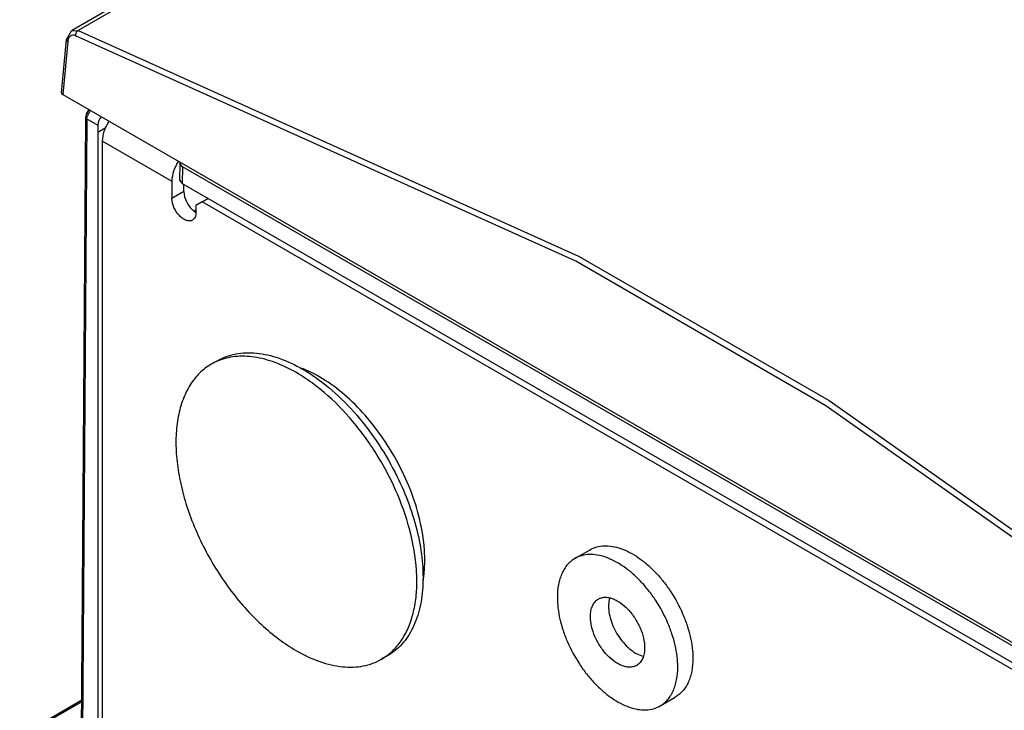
# Model space of a CAD drawing. Header units: millimetres. Extents: x 59 to 456, y 172 to 546.
# Tile 7 of 10: x 67 to 183, y 339 to 420. Entities that reach past the tile are written whole.
import ezdxf

# ---------------------------------------------------------------- set-up
doc = ezdxf.new("R2010")
doc.units = ezdxf.units.MM
doc.header["$LTSCALE"] = 46.725481
doc.layers.get('0').update_dxf_attribs({"linetype": 'CONTINUOUS'})

msp = doc.modelspace()

# ---------------------------------------------------------------- linework, layer by layer
at = {"color": 7, "linetype": 'Continuous'}
for p, q in [((293.12, 546.05), (73.11, 419.02)), ((293.92, 546.09), (73.88, 419.05)), ((72.51, 417.99), (73.11, 419.02)), ((73.11, 419.02), (73.88, 419.05)), ((73.11, 419.02), (73.11, 419.02)), ((71.95, 411.73), (72.51, 417.99)), ((72.66, 417.76), (72.09, 411.52)), ((132.31, 391.93), (73.59, 418.43)), ((72.09, 411.52), (220.59, 325.78)), ((74.25, 330.5), (74.8, 408.83)), ((74.92, 408.66), (74.36, 330.3)), ((74.92, 408.66), (76.19, 407.93)), ((76.19, 407.93), (76.2, 407.1)), ((76.2, 407.1), (77.14, 407.63)), ((76.2, 407.1), (76.2, 328.98)), ((76.76, 331.42), (76.76, 406.05)), ((76.76, 406.05), (84.89, 401.35)), ((85.83, 403.42), (85.8, 401.47)), ((86.12, 403.01), (85.83, 403.42)), ((86.12, 403.01), (86.09, 401.06)), ((207.27, 333.07), (86.12, 403.01)), ((84.89, 401.35), (84.89, 399.31)), ((85.8, 401.47), (86.09, 401.06)), ((86.31, 400.13), (84.89, 399.31)), ((86.09, 401.06), (207.3, 331.08)), ((86.31, 400.13), (86.31, 400.93)), ((88.43, 398.9), (87.72, 398.49)), ((88.43, 398.9), (89.13, 399.3)), ((205.1, 331.54), (88.43, 398.9)), ((87.52, 397.87), (87.72, 397.99)), ((87.56, 397.85), (87.72, 397.94)), ((87.72, 398.49), (87.72, 397.68)), ((90.24, 380.25), (89.51, 379.84)), ((162.05, 375.56), (217.19, 336.69)), ((132.22, 357.02), (133.99, 358.04)), ((110.24, 345.61), (109.51, 345.19)), ((74.32, 340.37), (67.02, 336.15)), ((74.32, 340.2), (67.23, 336.1)), ((142.22, 339.7), (143.99, 340.72))]:
    msp.add_line(p, q, dxfattribs=at)
for points in [[(73.88, 419.05), (132.65, 392.53), (162.05, 375.56)], [(216.97, 336.01), (161.68, 374.97), (132.31, 391.93)]]:
    msp.add_lwpolyline(points, dxfattribs=at)
for centre, radius, start, end in [((76.62, 408.49), 1.73, 144.411, 154.683), ((76.53, 408.55), 1.62, 137.4958, 144.4613), ((76.57, 408.53), 1.67, 155.2321, 162.4001), ((92.86, 374.02), 6.71, 112.8649, 119.9856), ((85.28, 353.09), 28.48, 14.6465, 14.8598), ((106.16, 351), 6.7, 300.0092, 307.059)]:
    msp.add_arc(centre, radius, start, end, dxfattribs=at)
for centre, major_axis, ratio, start_param, end_param in [((72.45, 411.72), (0.501, 0), 0.575763, 3.089369, 3.925625), ((76.91, 408.33), (0.497, 0.868), 0.599521, 1.176166, 2.354293), ((86.83, 403.42), (1, 0), 0.577342, 2.91749, 3.132865)]:
    msp.add_ellipse(centre, major_axis=major_axis, ratio=ratio, start_param=start_param, end_param=end_param, dxfattribs=at)
for points, knots in [([(73.59, 418.43), (73.48, 418.47), (73.26, 418.51), (73.04, 418.44), (72.96, 418.38)], [0, 0, 0, 0, 0.529468, 1, 1, 1, 1]), ([(73.88, 419.05), (73.83, 419.02), (73.65, 418.86), (73.57, 418.61), (73.59, 418.43)], [0, 0, 0, 0, 0.234357, 1, 1, 1, 1]), ([(72.51, 417.99), (72.51, 417.97), (72.52, 417.87), (72.6, 417.8), (72.66, 417.76)], [0, 0, 0, 0, 0.217974, 1, 1, 1, 1]), ([(72.96, 418.38), (72.92, 418.35), (72.79, 418.23), (72.71, 418.05), (72.68, 417.92)], [0, 0, 0, 0, 0.231173, 1, 1, 1, 1]), ([(74.8, 408.83), (74.8, 408.87), (74.81, 409.04), (74.87, 409.21), (74.92, 409.33)], [0, 0, 0, 0, 0.242189, 1, 1, 1, 1]), ([(74.92, 409.33), (74.91, 409.32), (74.99, 409.27), (75.02, 409.25), (75.06, 409.23)], [0, 0, 0, 0, 0.28456, 1, 1, 1, 1]), ([(74.8, 408.83), (74.8, 408.81), (74.81, 408.74), (74.87, 408.69), (74.92, 408.66)], [0, 0, 0, 0, 0.22124, 1, 1, 1, 1]), ([(74.92, 408.66), (74.92, 408.69), (74.92, 408.82), (74.95, 408.94), (74.98, 409.03)], [0, 0, 0, 0, 0.23424, 1, 1, 1, 1]), ([(76.76, 406.05), (76.76, 406.44), (76.92, 407.27), (77.29, 408.02), (77.53, 408.38)], [0, 0, 0, 0, 0.474851, 1, 1, 1, 1]), ([(85.66, 403.68), (85.42, 403.32), (85.06, 402.57), (84.89, 401.74), (84.89, 401.35)], [0, 0, 0, 0, 0.525149, 1, 1, 1, 1]), ([(86.31, 400.13), (86.31, 399.72), (86.55, 398.88), (87.06, 398.19), (87.39, 397.91)], [0, 0, 0, 0, 0.487022, 1, 1, 1, 1]), ([(87.31, 396.76), (87.21, 396.7), (86.95, 396.64), (86.55, 396.72), (86.14, 396.94), (85.6, 397.43), (85.09, 398.21), (84.89, 398.95), (84.89, 399.31)], [0, 0, 0, 0, 0.087144, 0.186844, 0.304506, 0.438635, 0.73008, 1, 1, 1, 1]), ([(87.72, 397.68), (87.72, 397.49), (87.67, 397.13), (87.44, 396.84), (87.31, 396.76)], [0, 0, 0, 0, 0.550842, 1, 1, 1, 1]), ([(87.39, 397.91), (87.42, 397.89), (87.52, 397.8), (87.63, 397.73), (87.72, 397.68)], [0, 0, 0, 0, 0.259482, 1, 1, 1, 1]), ([(90.24, 380.25), (90.56, 380.44), (91.26, 380.77), (92.39, 381.08), (93.59, 381.22), (94.85, 381.17), (96.16, 380.95), (98.01, 380.41), (99.36, 379.77), (100.24, 379.26)], [0, 0, 0, 0, 0.108048, 0.218133, 0.332107, 0.451504, 0.577465, 0.710723, 1, 1, 1, 1]), ([(99.51, 378.85), (98.71, 379.31), (97.11, 380.08), (94.67, 380.75), (92.69, 380.82), (91.25, 380.57), (90.58, 380.34), (90.26, 380.21)], [0, 0, 0, 0, 0.286981, 0.546458, 0.781433, 0.892178, 1, 1, 1, 1]), ([(89.51, 379.84), (89.02, 379.55), (88.08, 378.84), (86.96, 377.41), (86.12, 375.67), (85.57, 373.66), (85.33, 371.41), (85.39, 368.98), (85.76, 366.41), (86.41, 363.76), (87.35, 361.09), (88.95, 357.55), (90.99, 354.22), (93.41, 351.24), (95.34, 349.26), (97.36, 347.55), (98.79, 346.6), (99.51, 346.19)], [0, 0, 0, 0, 0.04282, 0.087408, 0.135198, 0.187114, 0.243569, 0.304535, 0.369642, 0.438259, 0.509567, 0.582612, 0.72963, 0.801628, 0.871241, 0.937598, 1, 1, 1, 1]), ([(100.24, 379.26), (101.32, 378.64), (103.46, 377.11), (106.35, 374.27), (108.97, 370.9), (110.44, 368.41), (111.1, 367.11)], [0, 0, 0, 0, 0.227813, 0.475012, 0.73505, 1, 1, 1, 1]), ([(110, 370.66), (109.34, 371.65), (107.94, 373.53), (105.56, 375.99), (103.01, 377.97), (101.17, 378.96), (100.25, 379.34)], [0, 0, 0, 0, 0.269779, 0.529499, 0.773912, 1, 1, 1, 1]), ([(102.31, 376.91), (102.08, 377.09), (101.18, 377.79), (100.24, 378.42), (99.51, 378.85)], [0, 0, 0, 0, 0.258299, 1, 1, 1, 1]), ([(112.81, 360.39), (112.39, 361.99), (111.25, 365.16), (108.86, 369.6), (105.89, 373.61), (103.54, 375.91), (102.31, 376.91)], [0, 0, 0, 0, 0.249188, 0.506245, 0.760071, 1, 1, 1, 1]), ([(114.58, 356.81), (114.58, 357.95), (114.35, 360.31), (113.44, 363.83), (111.99, 367.34), (110.71, 369.58), (110, 370.66)], [0, 0, 0, 0, 0.230764, 0.478259, 0.737062, 1, 1, 1, 1]), ([(111.1, 367.11), (111.66, 366.03), (112.63, 363.83), (113.69, 360.48), (114.3, 357.21), (114.45, 354.13), (114.11, 351.33), (113.42, 349.25), (112.62, 347.86), (111.93, 346.96), (111.14, 346.2), (110.54, 345.79), (110.24, 345.61)], [0, 0, 0, 0, 0.156227, 0.30723, 0.449932, 0.581923, 0.701813, 0.809666, 0.85973, 0.907724, 0.954246, 1, 1, 1, 1]), ([(110.2, 345.65), (110.61, 345.96), (111.38, 346.7), (112.31, 348.07), (113, 349.68), (113.46, 351.51), (113.68, 353.52), (113.63, 356.49), (113.23, 358.77), (112.84, 360.29)], [0, 0, 0, 0, 0.098826, 0.202489, 0.313326, 0.432812, 0.561591, 0.6996, 1, 1, 1, 1]), ([(133.99, 358.04), (134.23, 358.18), (134.78, 358.41), (135.67, 358.54), (136.64, 358.47), (137.64, 358.2), (138.68, 357.75), (139.71, 357.11), (140.74, 356.31), (141.72, 355.36), (142.64, 354.29), (143.77, 352.71), (144.7, 351), (145.39, 349.2), (145.77, 347.87), (146, 346.57), (146.06, 345.71), (146.06, 345.3)], [0, 0, 0, 0, 0.04282, 0.087408, 0.135198, 0.187114, 0.243568, 0.304534, 0.369641, 0.438258, 0.509565, 0.582611, 0.729629, 0.801626, 0.87124, 0.937597, 1, 1, 1, 1]), ([(144.29, 344.28), (144.29, 344.69), (144.23, 345.55), (144, 346.85), (143.62, 348.18), (142.94, 349.98), (142.01, 351.69), (140.88, 353.27), (139.95, 354.34), (138.97, 355.29), (137.95, 356.09), (136.91, 356.72), (135.88, 357.18), (134.87, 357.45), (133.9, 357.52), (133.01, 357.39), (132.46, 357.16), (132.22, 357.02)], [0, 0, 0, 0, 0.062403, 0.12876, 0.198373, 0.270371, 0.417389, 0.490435, 0.561742, 0.630359, 0.695466, 0.756432, 0.812886, 0.864803, 0.912592, 0.95718, 1, 1, 1, 1]), ([(114.39, 354.36), (114.43, 354.56), (114.54, 355.37), (114.58, 356.19), (114.58, 356.81)], [0, 0, 0, 0, 0.24358, 1, 1, 1, 1]), ([(132.22, 357.02), (132.05, 356.93), (131.74, 356.71), (131.32, 356.3), (130.96, 355.81), (130.67, 355.25), (130.43, 354.63), (130.21, 353.69), (130.15, 352.95), (130.15, 352.44)], [0, 0, 0, 0, 0.108047, 0.218132, 0.332106, 0.451502, 0.577464, 0.710722, 1, 1, 1, 1]), ([(130.15, 352.44), (130.15, 352.03), (130.2, 351.17), (130.43, 349.87), (130.81, 348.54), (131.5, 346.74), (132.43, 345.03), (133.56, 343.45), (134.48, 342.38), (135.47, 341.43), (136.49, 340.63), (137.53, 340), (138.56, 339.54), (139.57, 339.27), (140.53, 339.2), (141.43, 339.33), (141.97, 339.56), (142.22, 339.7)], [0, 0, 0, 0, 0.062403, 0.12876, 0.198373, 0.270371, 0.417389, 0.490435, 0.561742, 0.630359, 0.695466, 0.756432, 0.812886, 0.864803, 0.912592, 0.95718, 1, 1, 1, 1]), ([(134.04, 350.2), (134.04, 350.43), (134.07, 350.86), (134.25, 351.45), (134.5, 351.87), (134.75, 352.12), (134.89, 352.21), (134.97, 352.26)], [0, 0, 0, 0, 0.289589, 0.548629, 0.781634, 0.891835, 1, 1, 1, 1]), ([(134.97, 352.26), (135.08, 352.32), (135.32, 352.42), (135.73, 352.48), (136.16, 352.45), (136.61, 352.33), (137.08, 352.12), (137.72, 351.73), (138.49, 351.05), (139.27, 350.05), (139.89, 348.9), (140.29, 347.72), (140.4, 346.91), (140.4, 346.52)], [0, 0, 0, 0, 0.04285, 0.087468, 0.13529, 0.187241, 0.243733, 0.304739, 0.438374, 0.582681, 0.729797, 0.871351, 1, 1, 1, 1]), ([(136.29, 352.39), (136.27, 352.32), (136.19, 352), (136.16, 351.67), (136.16, 351.42)], [0, 0, 0, 0, 0.235349, 1, 1, 1, 1]), ([(136.16, 351.42), (136.16, 351.12), (136.22, 350.5), (136.48, 349.56), (136.88, 348.62), (137.41, 347.73), (138.04, 346.94), (138.74, 346.29), (139.47, 345.8), (139.99, 345.6), (140.24, 345.54)], [0, 0, 0, 0, 0.118564, 0.247599, 0.383199, 0.520672, 0.655117, 0.781972, 0.897601, 1, 1, 1, 1]), ([(139.47, 344.46), (139.36, 344.4), (139.11, 344.3), (138.71, 344.24), (138.27, 344.27), (137.82, 344.39), (137.36, 344.6), (136.71, 344.99), (135.95, 345.67), (135.16, 346.67), (134.54, 347.82), (134.14, 349), (134.04, 349.81), (134.04, 350.2)], [0, 0, 0, 0, 0.04285, 0.087468, 0.13529, 0.187241, 0.243733, 0.304739, 0.438374, 0.582681, 0.729797, 0.871351, 1, 1, 1, 1]), ([(99.51, 346.19), (100.39, 345.68), (101.74, 345.04), (103.58, 344.5), (104.9, 344.28), (106.16, 344.23), (107.36, 344.37), (108.49, 344.68), (109.18, 345.01), (109.51, 345.19)], [0, 0, 0, 0, 0.289277, 0.422534, 0.548495, 0.667892, 0.781867, 0.891952, 1, 1, 1, 1]), ([(140.4, 346.52), (140.4, 346.3), (140.36, 345.86), (140.19, 345.27), (139.94, 344.86), (139.68, 344.6), (139.54, 344.51), (139.47, 344.46)], [0, 0, 0, 0, 0.289589, 0.548629, 0.781634, 0.891835, 1, 1, 1, 1]), ([(146.06, 345.3), (146.06, 344.79), (146, 344.05), (145.77, 343.11), (145.54, 342.49), (145.24, 341.93), (144.88, 341.45), (144.46, 341.04), (144.15, 340.82), (143.99, 340.72)], [0, 0, 0, 0, 0.289278, 0.422536, 0.548497, 0.667894, 0.781867, 0.891952, 1, 1, 1, 1]), ([(142.22, 339.7), (142.38, 339.79), (142.7, 340.01), (143.11, 340.42), (143.47, 340.91), (143.77, 341.47), (144, 342.09), (144.23, 343.03), (144.29, 343.77), (144.29, 344.28)], [0, 0, 0, 0, 0.108047, 0.218132, 0.332106, 0.451502, 0.577464, 0.710722, 1, 1, 1, 1])]:
    msp.add_open_spline(points, degree=3, knots=knots, dxfattribs=at)
for points in [[(72.68, 417.92), (72.67, 417.87), (72.66, 417.81), (72.66, 417.76)], [(74.92, 409.33), (74.99, 409.48), (75.08, 409.61), (75.2, 409.73)]]:
    msp.add_open_spline(points, degree=3, dxfattribs=at)

doc.saveas('drawing.dxf')
